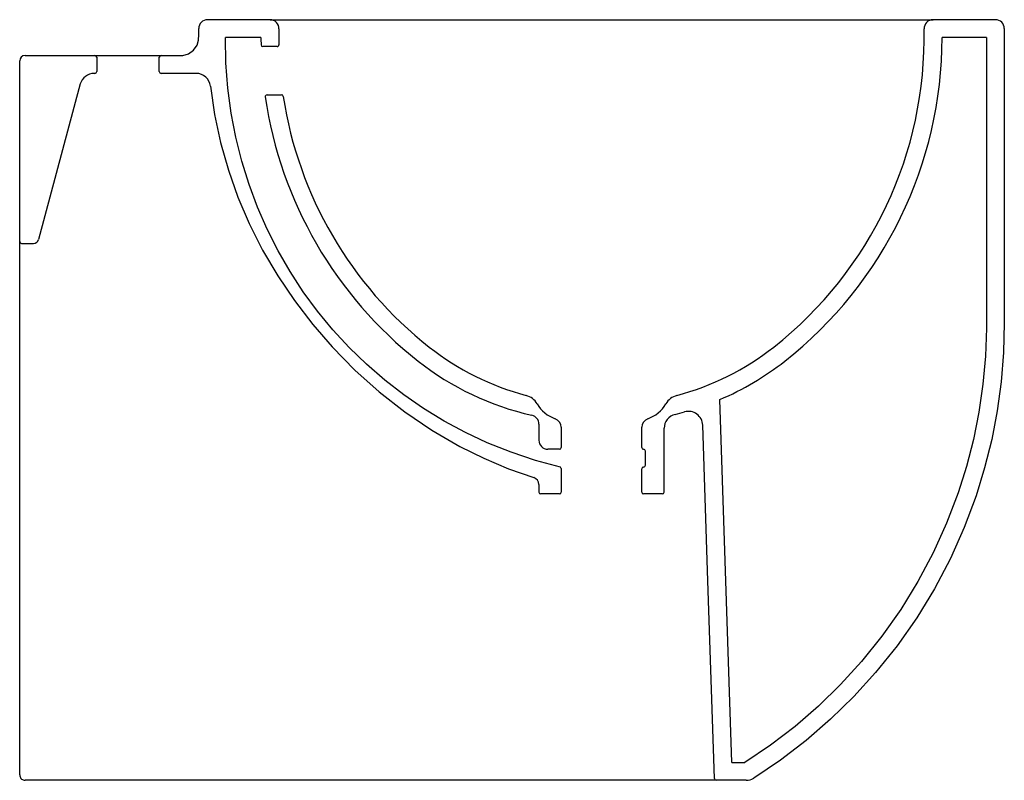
# Model space of a CAD drawing. Header units: millimetres. Extents: x 0 to 0.55, y 0 to 0.425.
import ezdxf

# ---------------------------------------------------------------- set-up
doc = ezdxf.new("R2010")
doc.units = ezdxf.units.MM
doc.layers.add('BLOCKS', color=3, linetype='Continuous')

msp = doc.modelspace()

# ---------------------------------------------------------------- linework, layer by layer
at = {"layer": 'BLOCKS', "linetype": 'Continuous'}
for p, q in [((0.1398288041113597, 0.4249999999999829), (0.1050000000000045, 0.4249999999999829)), ((0.1398288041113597, 0.4249999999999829), (0.5101711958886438, 0.4249999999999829)), ((0.5450000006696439, 0.4249999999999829), (0.5101711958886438, 0.4249999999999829)), ((0.1347738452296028, 0.414999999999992), (0.1149999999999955, 0.414999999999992)), ((0.5400000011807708, 0.414999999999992), (0.5152261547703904, 0.414999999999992)), ((0.1438105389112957, 0.4099999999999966), (0.1358092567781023, 0.4099999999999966)), ((0, 0.3009999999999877), (0, 0.4019999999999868)), ((0.04299999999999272, 0.4039999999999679), (0.04299999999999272, 0.3959999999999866)), ((0.07799999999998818, 0.3959999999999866), (0.07799999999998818, 0.4039999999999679)), ((0.04199999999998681, 0.3950000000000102), (0.04159378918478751, 0.3949999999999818)), ((0.0985753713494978, 0.3949999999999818), (0.07899999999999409, 0.3949999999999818)), ((0.03386638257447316, 0.3890705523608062), (0.01059579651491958, 0.3022235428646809)), ((0.1381680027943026, 0.3829999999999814), (0.1462556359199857, 0.3829999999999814)), ((0, 0.002999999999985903), (0, 0.3009999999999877)), ((0.0009999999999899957, 0.2999999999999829), (0.007698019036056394, 0.2999999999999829)), ((0.3978008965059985, 0.009999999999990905), (0.3910985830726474, 0.2127652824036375)), ((0.2900000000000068, 0.1990893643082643), (0.289999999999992, 0.1899999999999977)), ((0.3024999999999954, 0.1972927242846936), (0.3024999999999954, 0.1859999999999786)), ((0.3474999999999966, 0.1859999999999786), (0.3474999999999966, 0.1972927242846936)), ((0.36, 0.1610000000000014), (0.36, 0.1967113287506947)), ((0.3014999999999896, 0.1850000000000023), (0.2950000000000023, 0.1850000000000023)), ((0.3494999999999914, 0.1759999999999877), (0.3494999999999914, 0.1839999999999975)), ((0.3024999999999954, 0.1741339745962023), (0.3024999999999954, 0.1610000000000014)), ((0.3474999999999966, 0.1610000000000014), (0.3474999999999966, 0.1740000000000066)), ((0.2900000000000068, 0.1652928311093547), (0.2900000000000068, 0.1610000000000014)), ((0.3014999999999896, 0.1599999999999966), (0.2909999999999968, 0.1599999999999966)), ((0.3589999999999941, 0.1599999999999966), (0.3484999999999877, 0.1599999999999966)), ((0.3977930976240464, 0.009999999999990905), (0.4051503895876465, 0.009999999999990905)), ((0.3251220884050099, 0), (0.002999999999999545, 0)), ((0.3890848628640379, 0), (0.3251220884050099, 0)), ((0.4057297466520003, 0), (0.3890848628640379, 0))]:
    msp.add_line(p, q, dxfattribs=at)
at = {"layer": 'BLOCKS', "linetype": 'Continuous', "flags": 128}
for points in [[(0.00299999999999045, 0.4049999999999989), (0.05827872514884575, 0.4049999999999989), (0.08741808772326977, 0.4049999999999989), (0.09104682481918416, 0.4050542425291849), (0.09437274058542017, 0.4060056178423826), (0.0971132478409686, 0.4079741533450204), (0.09904844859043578, 0.4107399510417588), (0.09990864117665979, 0.4136438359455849), (0.09999999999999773, 0.416810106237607), (0.09999999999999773, 0.4199999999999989)], [(0.5500000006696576, 0.4200000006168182), (0.5500002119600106, 0.2722377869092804), (0.549999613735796, 0.2556522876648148), (0.5495772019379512, 0.2391143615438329), (0.5482542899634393, 0.2227018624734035), (0.5460444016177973, 0.2064507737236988), (0.5429608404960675, 0.1903963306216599), (0.5390195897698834, 0.1745732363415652), (0.5342362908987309, 0.1590159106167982), (0.5276057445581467, 0.1412420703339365), (0.5198554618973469, 0.123915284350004), (0.5109979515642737, 0.1070801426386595), (0.5010597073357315, 0.09079333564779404), (0.490078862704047, 0.07512286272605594), (0.478101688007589, 0.06015115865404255), (0.4659411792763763, 0.04675292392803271), (0.4529901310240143, 0.03411305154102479), (0.4393061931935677, 0.02228209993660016), (0.4249518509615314, 0.01130810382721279), (0.4099990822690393, 0.00123444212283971)], [(0.302000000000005, 0.1749999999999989), (0.2881377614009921, 0.1787282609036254), (0.2745083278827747, 0.1832740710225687), (0.2611826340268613, 0.1886117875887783), (0.2489925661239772, 0.1943261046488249), (0.2371278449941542, 0.2007102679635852), (0.2256435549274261, 0.2077359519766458), (0.2145681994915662, 0.215390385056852), (0.2039255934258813, 0.2236529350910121), (0.1937632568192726, 0.2324838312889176), (0.1841042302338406, 0.2418616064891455), (0.1749686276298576, 0.2517638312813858), (0.1664010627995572, 0.2621479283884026), (0.1584249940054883, 0.272993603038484), (0.1510550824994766, 0.2842724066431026), (0.1443218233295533, 0.2959307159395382), (0.1382424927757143, 0.3079428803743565), (0.1328317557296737, 0.3202819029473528), (0.1281163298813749, 0.3328918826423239), (0.1240419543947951, 0.3459872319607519), (0.1207087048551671, 0.3593018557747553), (0.118130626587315, 0.3727720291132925), (0.1162730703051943, 0.386775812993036), (0.1152275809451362, 0.4008754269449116), (0.1149999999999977, 0.4149999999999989)], [(0.5400000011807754, 0.4149999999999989), (0.5400001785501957, 0.2689957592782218), (0.5399890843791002, 0.2526788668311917), (0.5394329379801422, 0.236911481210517), (0.5380281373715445, 0.2212561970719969), (0.5357881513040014, 0.2057606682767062), (0.5327255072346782, 0.1904548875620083), (0.5288553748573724, 0.1753712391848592), (0.5241918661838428, 0.1605424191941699), (0.517762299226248, 0.1436039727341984), (0.5102774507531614, 0.1270923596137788), (0.5017488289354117, 0.1110473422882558), (0.4921993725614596, 0.09551871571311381), (0.4816668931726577, 0.080574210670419), (0.4701973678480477, 0.06629451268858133), (0.4585680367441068, 0.05351343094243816), (0.4461922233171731, 0.04144730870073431), (0.4331239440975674, 0.03014407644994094), (0.4194206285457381, 0.01964767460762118), (0.4051503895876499, 0.009999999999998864)], [(0.1065249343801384, 0.3878969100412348), (0.1088497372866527, 0.3720801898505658), (0.1122205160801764, 0.3564020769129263), (0.1165984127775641, 0.3409550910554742), (0.1219445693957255, 0.3258317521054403), (0.1282201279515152, 0.3111245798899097), (0.1357213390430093, 0.2962663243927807), (0.1441710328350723, 0.2818711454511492), (0.1535041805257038, 0.2680101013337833), (0.1636557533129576, 0.2547542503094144), (0.1745607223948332, 0.2421746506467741), (0.1872730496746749, 0.2292506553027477), (0.2008433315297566, 0.2171382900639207), (0.2151906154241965, 0.2059302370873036), (0.2302339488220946, 0.195719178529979), (0.2458923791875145, 0.1865977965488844), (0.2592898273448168, 0.1799213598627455), (0.2730814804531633, 0.1740687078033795), (0.2872015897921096, 0.1691080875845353)], [(0.3880854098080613, 0.0009669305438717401), (0.3844282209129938, 0.1115417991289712), (0.3815569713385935, 0.1984221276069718)], [(-2.273736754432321e-15, 0.002999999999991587), (4.557674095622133e-05, 0.00247905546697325), (0.0001809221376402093, 0.001973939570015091), (0.0004019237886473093, 0.001500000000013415), (0.0007018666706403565, 0.001071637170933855), (0.001071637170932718, 0.0007018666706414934), (0.001499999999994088, 0.0004019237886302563), (0.001973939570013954, 0.0001809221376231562), (0.002479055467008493, 4.55767409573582e-05), (0.00299999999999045, -1.13686837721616e-15)]]:
    msp.add_lwpolyline(points, dxfattribs=at)
at = {"layer": 'BLOCKS', "linetype": 'Continuous'}
for centre, radius, start, end in [((0.1050000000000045, 0.4199999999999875), 0.005, 90, 180), ((0.1398288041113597, 0.4199999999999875), 0.005000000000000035, 358.7335720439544, 90), ((0.5101711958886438, 0.4199999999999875), 0.005000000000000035, 90, 181.2664279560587), ((0.5450000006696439, 0.4199999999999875), 0.005000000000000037, 7.016477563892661e-15, 90), ((0.3647738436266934, 0.4150271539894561), 0.2199999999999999, 178.7335720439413, 181.0441253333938), ((0.2852261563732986, 0.4150271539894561), 0.2200000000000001, 308.1772665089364, 1.266427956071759), ((0.3647738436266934, 0.4150271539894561), 0.2299999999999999, 180.0067643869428, 181.0076455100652), ((0.2852261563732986, 0.4150271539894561), 0.2300000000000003, 308.1772665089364, 7.016477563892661e-15), ((0.1358092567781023, 0.4110000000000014), 0.001000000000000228, 181.0076455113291, 270), ((0.1438105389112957, 0.4110000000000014), 0.001000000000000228, 270, 1.044125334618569), ((0.002999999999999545, 0.4019999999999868), 0.003000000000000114, 90, 180), ((0.04199999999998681, 0.4039999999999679), 0.001000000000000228, 0, 90), ((0.07899999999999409, 0.4039999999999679), 0.001000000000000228, 90, 180), ((0.04159378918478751, 0.3870000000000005), 0.007999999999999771, 90, 165.0000000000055), ((0.04199999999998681, 0.3959999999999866), 0.001000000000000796, 270, 0), ((0.07899999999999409, 0.3959999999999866), 0.001000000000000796, 180, 270), ((0.0985753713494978, 0.3870000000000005), 0.008000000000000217, 6.437178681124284, 90), ((0.1381680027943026, 0.382000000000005), 0.001000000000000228, 90, 188.2923094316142), ((0.3647738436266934, 0.4150271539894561), 0.2300000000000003, 188.2923094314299, 231.8227334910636), ((0.1462556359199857, 0.382000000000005), 0.001000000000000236, 8.594714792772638, 90), ((0.3647738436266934, 0.4150271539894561), 0.22, 188.5947147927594, 231.8227334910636), ((0.0009999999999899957, 0.3009999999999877), 0.001000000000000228, 180, 270), ((0.007698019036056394, 0.3029999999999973), 0.003000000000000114, 270, 344.9999999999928), ((0.3215070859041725, 0.3599999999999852), 0.15, 231.8227334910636, 255.1070288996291), ((0.3284929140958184, 0.3599999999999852), 0.1500000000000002, 284.892971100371, 308.1772665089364), ((0.3215070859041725, 0.3599999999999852), 0.1600000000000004, 231.8227334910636, 257.2172402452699), ((0.3284929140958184, 0.3599999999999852), 0.1600000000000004, 293.0312916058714, 308.1772665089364), ((0.2803848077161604, 0.2053747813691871), 0.01000000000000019, 29.75163275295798, 75.10702889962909), ((0.3696151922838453, 0.2053747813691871), 0.01000000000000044, 104.892971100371, 150.248367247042), ((0.3051195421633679, 0.2195127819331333), 0.0184901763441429, 209.751632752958, 251.0725021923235), ((0.3448804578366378, 0.2195127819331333), 0.01849017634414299, 288.9274978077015, 330.248367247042), ((0.2849999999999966, 0.1990893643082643), 0.005, 7.016477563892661e-15, 77.21724024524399), ((0.367999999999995, 0.1967113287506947), 0.008000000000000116, 103.6011266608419, 180), ((0.3284929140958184, 0.3599999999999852), 0.1599999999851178, 283.601126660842, 285.5610145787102), ((0.3735613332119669, 0.1981579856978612), 0.008000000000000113, 1.892120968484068, 105.5610145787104), ((0.2975, 0.1972927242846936), 0.005, 7.016477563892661e-15, 71.07250219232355), ((0.3525000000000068, 0.1972927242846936), 0.005, 108.9274978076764, 180), ((0.2950000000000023, 0.1899999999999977), 0.005, 180, 270), ((0.3014999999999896, 0.1859999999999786), 0.001000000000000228, 270, 7.016477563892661e-15), ((0.3484999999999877, 0.1859999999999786), 0.0009999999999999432, 180, 270), ((0.3484999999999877, 0.1839999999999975), 0.0009999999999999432, 7.016477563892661e-15, 90), ((0.3014999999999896, 0.1741339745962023), 0.001000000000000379, 7.016477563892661e-15, 59.99999999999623), ((0.3484999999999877, 0.1740000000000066), 0.0009999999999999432, 90, 180), ((0.3484999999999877, 0.1759999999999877), 0.0009999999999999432, 270, 7.016477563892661e-15), ((0.2859999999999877, 0.1652928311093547), 0.004000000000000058, 7.016477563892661e-15, 72.51852367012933), ((0.2909999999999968, 0.1610000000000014), 0.0009999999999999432, 180, 270), ((0.3014999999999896, 0.1610000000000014), 0.001000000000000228, 270, 7.016477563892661e-15), ((0.3484999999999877, 0.1610000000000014), 0.0009999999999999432, 180, 270), ((0.3589999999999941, 0.1610000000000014), 0.001000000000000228, 270, 7.016477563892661e-15), ((0.3890848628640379, 0.001000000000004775), 0.001000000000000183, 181.8950857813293, 270), ((0.4057297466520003, 0.007999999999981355), 0.008000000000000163, 270, 302.2535524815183)]:
    msp.add_arc(centre, radius, start, end, dxfattribs=at)

doc.saveas('drawing.dxf')
